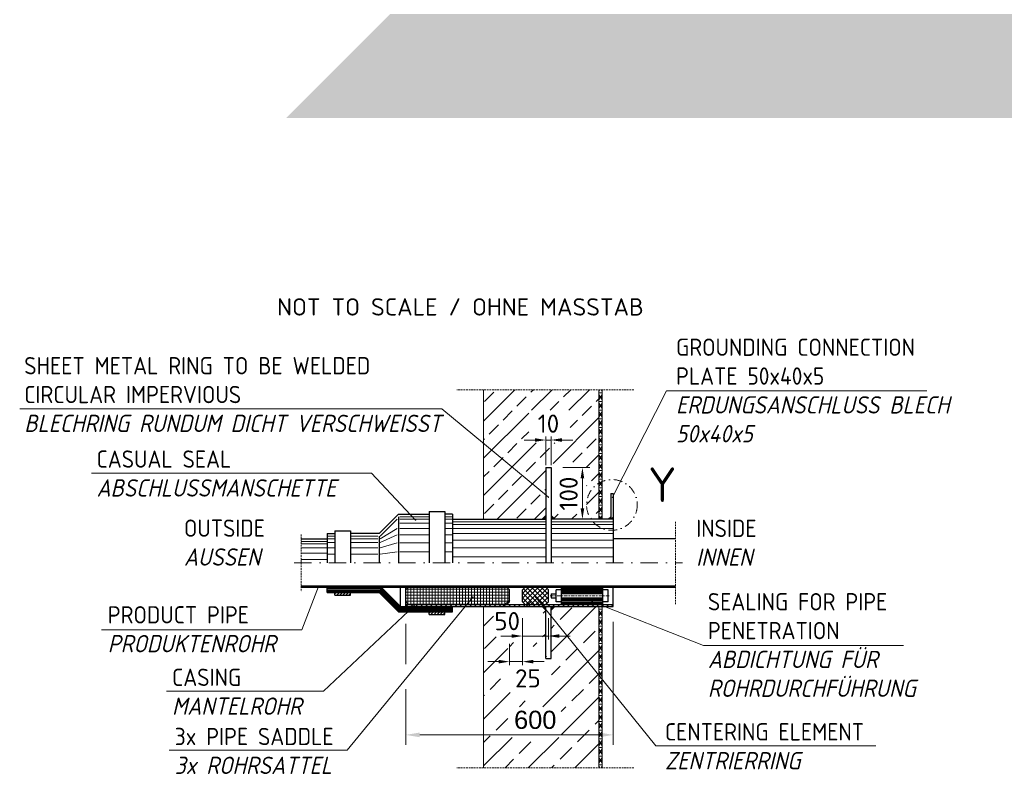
# Model space of a CAD drawing. Header units: millimetres. Extents: x -89243 to 29100, y -5468 to 8855.
# Tile 19 of 23: x 22491 to 25337, y -3397 to -1216. Entities that reach past the tile are written whole.
import ezdxf

# ---------------------------------------------------------------- set-up
doc = ezdxf.new("R2010")
doc.units = ezdxf.units.MM
doc.header["$MEASUREMENT"] = 0
for name, pattern in [('STRICHPUNKT2', [0.5, 0.25, -0.125, 0, -0.125]), ('STRICHPUNKTX2', [2, 1, -0.5, 0, -0.5]), ('VERDECKTX2', [0.75, 0.5, -0.25])]:
    doc.linetypes.add(name, pattern=pattern)
doc.layers.add('8', color=7, linetype='Continuous')
for name, color, linetype, lineweight in [('P-MGDMD', 7, 'Continuous', 18), ('P-SSLEIX', 7, 'STRICHPUNKT2', 18), ('PDSMD', 7, 'Continuous', 18)]:
    doc.layers.add(name, color=color, linetype=linetype, lineweight=lineweight)
doc.styles.add('ROMANS', font='romans.shx', dxfattribs={"width": 0.9})
doc.styles.get("Standard").update_dxf_attribs({"font": 'isocpeur.ttf'})
pattern_1 = [(0, (24169.7198785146, -2831.946253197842), (0, 12.5), []), (59.99999999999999, (24169.7198785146, -2831.946253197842), (-10.82531754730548, 6.250000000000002), []), (120, (24169.7198785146, -2831.946253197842), (-10.82531754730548, -6.249999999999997), [])]

msp = doc.modelspace()

# ---------------------------------------------------------------- hatches: boundary and pattern name
at = {"lineweight": 9}
h = msp.add_hatch(dxfattribs=at)
h.set_pattern_fill('GRAVEL', color=256, scale=50)
h.set_pattern_definition([(228.012787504, (24912.97334430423, -1299.812103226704), (-400.0000000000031, -450.0000000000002), [6.726799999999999, -665.9544023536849]), (184.969740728, (24908.47334430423, -1304.812103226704), (599.9999999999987, 50.00000000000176), [11.5434, -1142.7962380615]), (132.510447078, (24896.97334430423, -1305.812103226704), (500.0000000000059, -549.9999999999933), [8.1394, -805.8016298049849]), (267.273689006, (24877.47334430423, -1318.312103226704), (50.00000000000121, 1000.000000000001), [10.51189999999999, -1040.677902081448]), (292.833654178, (24876.97334430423, -1328.812103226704), (-249.9999999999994, 600.0000000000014), [10.30774999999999, -1020.468656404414]), (357.273689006, (24880.97334430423, -1338.312103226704), (-1000.000000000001, 50.00000000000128), [10.51189999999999, -1040.677902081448]), (37.6942404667, (24891.47334430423, -1338.812103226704), (-649.9999999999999, -499.9999999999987), [13.90145, -1376.2424274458]), (72.2553283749, (24902.47334430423, -1330.312103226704), (350.0000000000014, 1100), [13.12439999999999, -1299.316074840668]), (121.429565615, (24906.47334430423, -1317.812103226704), (-400.000000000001, 649.9999999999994), [10.5475, -1044.20365548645]), (175.236358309, (24900.97334430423, -1308.812103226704), (549.9999999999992, -50.0000000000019), [12.0416, -590.038128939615]), (222.397437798, (24888.97334430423, -1307.812103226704), (-599.9999999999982, -549.9999999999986), [15.5724, -1541.668750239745]), (138.814074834, (24926.97334430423, -1318.812103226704), (-350.0000000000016, 300), [5.315049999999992, -526.192240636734]), (171.46923439, (24922.97334430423, -1315.312103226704), (649.9999999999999, -99.99999999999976), [10.11185, -1001.07557080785]), (225, (24912.97334430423, -1313.812103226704), (-5.551115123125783e-15, -49.99999999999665), [7.07105, -63.639628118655]), (203.198590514, (24909.47334430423, -1307.812103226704), (249.9999999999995, 99.99999999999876), [3.8079, -376.980755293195]), (291.801409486, (24905.97334430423, -1309.312103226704), (-49.9999999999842, 150.0000000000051), [5.385149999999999, -263.873090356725]), (30.96375653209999, (24907.97334430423, -1314.312103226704), (150.0000000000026, 99.99999999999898), [8.746449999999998, -282.8011447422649]), (161.565051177, (24915.47334430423, -1309.812103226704), (100.0000000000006, -49.99999999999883), [6.324549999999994, -151.7893330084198]), (16.389540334, (24876.97334430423, -1309.312103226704), (499.9999999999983, 150.0000000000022), [8.86, -877.14225733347]), (70.3461759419, (24885.47334430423, -1306.812103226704), (-200.000000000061, -550.0000000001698), [7.43305, -735.8703873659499]), (293.198590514, (24915.47334430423, -1299.812103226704), (-99.99999999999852, 249.9999999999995), [7.61575, -373.172905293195]), (343.610459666, (24918.47334430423, -1306.812103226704), (-499.9999999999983, 150.0000000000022), [8.859999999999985, -877.142257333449]), (339.44395478, (24876.97334430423, -1340.312103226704), (-250.0000000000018, 100.0000000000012), [8.543999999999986, -418.6561872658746]), (294.775140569, (24884.97334430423, -1343.312103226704), (-250.0000000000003, 550.0000000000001), [7.1589, -708.7321531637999]), (66.8014094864, (24915.97334430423, -1349.812103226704), (99.99999999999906, 249.9999999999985), [7.61575, -373.172905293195]), (17.3540246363, (24918.97334430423, -1342.812103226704), (-649.9999999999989, -199.9999999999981), [8.38155, -829.771180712]), (69.44395478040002, (24891.47334430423, -1349.812103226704), (-100.0000000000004, -249.9999999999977), [4.271999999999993, -422.9281872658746]), (101.309932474, (24912.97334430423, -1349.812103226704), (-49.99999999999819, 200.0000000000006), [2.5495, -252.40147567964]), (165.963756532, (24912.47334430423, -1347.312103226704), (149.9999999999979, -50.00000000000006), [10.30775, -195.847531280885]), (186.009005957, (24902.47334430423, -1344.812103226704), (500.0000000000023, 49.99999999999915), [9.5525, -945.6961587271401]), (303.690067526, (24907.97334430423, -1318.812103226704), (-49.99999999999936, 99.99999999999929), [7.211099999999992, -173.0664637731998]), (353.157226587, (24911.97334430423, -1324.812103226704), (850.0000000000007, -100.0000000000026), [12.5897, -1246.378131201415]), (60.9453959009, (24924.47334430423, -1326.312103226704), (-199.9999999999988, -349.9999999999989), [5.147799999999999, -509.63370704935]), (90, (24926.97334430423, -1321.812103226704), (-49.99999999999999, 50), [3, -47]), (120.256437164, (24901.47334430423, -1343.312103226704), (200.0000000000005, -350.0000000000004), [6.946199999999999, -687.67599947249]), (48.01278750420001, (24897.97334430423, -1337.312103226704), (400, 449.9999999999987), [13.4536, -659.2276023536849]), (0, (24906.97334430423, -1327.312103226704), (50, 50), [13, -37]), (325.3048464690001, (24919.97334430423, -1327.312103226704), (500.0000000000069, -349.9999999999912), [7.905699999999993, -782.663715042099]), (254.054604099, (24926.47334430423, -1331.812103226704), (-50.00000000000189, -200.0000000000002), [7.280100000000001, -356.725394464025]), (207.645975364, (24924.47334430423, -1338.812103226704), (-949.9999999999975, -500.0000000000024), [11.85325, -1173.47370911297]), (175.42607874, (24913.97334430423, -1344.312103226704), (-649.9999999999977, 50.00000000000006), [12.53995, -1241.453670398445])])
h.paths.add_polyline_path([(26192.77334430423, -1199.812103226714), (23561.17334430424, -1199.812103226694), (23261.17334430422, -1499.812103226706), (26492.77334430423, -1499.812103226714)])
at = {"lineweight": 5}
h = msp.add_hatch(dxfattribs=at)
h.set_pattern_fill('NET3', color=256, scale=100)
h.set_pattern_definition(pattern_1)
h.paths.add_polyline_path([(24165.06429675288, -2660.144879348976), (24174.37546027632, -2660.144879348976), (24174.37546027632, -2285.655505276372), (24165.06429675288, -2285.655505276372)])
h = msp.add_hatch(dxfattribs=at)
h.set_pattern_fill('NET3', color=256, scale=100)
h.set_pattern_definition(pattern_1)
h.paths.add_polyline_path([(24165.06429675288, -3378.237001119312), (24174.37546027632, -3378.237001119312), (24174.37546027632, -2912.593973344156), (24165.06429675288, -2912.593973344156)])
at = {"layer": 'P-MGDMD'}
h = msp.add_hatch(dxfattribs=at)
h.set_pattern_fill('ANSI33', color=256, scale=12, style=0)
h.set_pattern_definition([(44.99999999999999, (22891.17639906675, -4178.799598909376), (-53.88153672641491, 53.88153672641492), []), (44.99999999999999, (22945.05795906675, -4178.799598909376), (-53.88153672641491, 53.88153672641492), [38.09999999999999, -19.05])])
edge = h.paths.add_edge_path(flags=17)
edge.add_arc((24006.82606097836, -2653.918014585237), 0.7080194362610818, 3.5983092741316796, 127.7673167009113, ccw=False)
edge.add_line((24007.53268461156, -2653.873578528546), (24011.86775442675, -2649.538917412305))
edge.add_line((24011.86775442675, -2649.538917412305), (24011.86775442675, -2627.346305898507))
edge.add_line((24011.86775442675, -2627.346305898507), (23944.30703065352, -2540.144879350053))
edge.add_line((23944.30703065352, -2540.144879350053), (23878.37144238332, -2540.144879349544))
edge.add_line((23878.37144238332, -2540.144879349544), (24006.39243006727, -2653.358322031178))
edge = h.paths.add_edge_path(flags=17)
edge.add_line((23878.37144238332, -2540.144879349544), (23831.86640042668, -2540.144879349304))
edge.add_line((23831.86640042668, -2540.144879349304), (23831.86640042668, -2660.144879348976))
edge.add_line((23831.86640042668, -2660.144879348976), (24001.26079249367, -2660.144879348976))
edge.add_line((24001.26079249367, -2660.144879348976), (24006.78155830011, -2654.624634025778))
edge.add_arc((24006.82606097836, -2653.918014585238), 0.708019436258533, 127.7673167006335, 266.39628877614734, ccw=False)
edge.add_line((24006.39243006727, -2653.358322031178), (23878.37144238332, -2540.144879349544))
h.paths.add_polyline_path([(23995.15331422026, -2296.411291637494), (24043.57879498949, -2336.449782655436)], flags=16)
h.paths.add_polyline_path([(24177.71692761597, -2550.502451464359), (24157.83655157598, -2550.502451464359)], flags=17)
h.paths.add_polyline_path([(24082.56572537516, -2439.022318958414), (23962.73812494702, -2439.022318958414), (23962.73812494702, -2345.000943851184), (24082.56572537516, -2345.000943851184)], flags=16)
h.paths.add_polyline_path([(24129.63787818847, -2645.645908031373), (24026.86770059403, -2645.645908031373), (24026.86770059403, -2649.538917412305), (24037.47466252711, -2660.144879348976), (24193.00185460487, -2660.144879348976), (24165.06429675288, -2653.781279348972), (24165.06429675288, -2585.144879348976), (24165.06429675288, -2285.655505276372), (23831.86640042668, -2285.655505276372), (23831.86640042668, -2395.016425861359), (24011.86775442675, -2627.346305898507), (24011.86775442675, -2510.144879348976), (24021.38768162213, -2510.144879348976), (24021.38768162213, -2498.449627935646), (24129.63787818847, -2498.449627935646)])
h.paths.add_polyline_path([(23831.86640042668, -2395.016425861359), (23831.86640042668, -2540.144879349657), (23944.30703065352, -2540.144879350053)], flags=17)
at = {"layer": 'P-MGDMD', "ltscale": 50}
for points in [[(24011.86605460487, -2660.144879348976), (24011.86605460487, -2649.008579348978), (24000.72870460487, -2660.144879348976)], [(24038.00340460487, -2660.144879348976), (24026.86605460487, -2649.008579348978), (24026.86605460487, -2660.144879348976)], [(24199.36605460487, -2653.781279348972), (24193.00185460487, -2660.144879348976), (24199.36605460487, -2660.144879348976)], [(24200.50185460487, -2660.144879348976), (24206.86605460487, -2660.144879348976), (24206.86605460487, -2653.781279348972)], [(24011.86605460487, -2923.730273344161), (24011.86605460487, -2912.593973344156), (24000.72870460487, -2912.593973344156)], [(24038.00340460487, -2912.593973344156), (24026.86605460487, -2912.593973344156), (24026.86605460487, -2923.730273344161)]]:
    msp.add_hatch(color=256, dxfattribs=at).paths.add_polyline_path(points)
at = {"layer": 'P-MGDMD', "lineweight": 13}
h = msp.add_hatch(dxfattribs=at)
h.set_pattern_fill('ANSI31', color=256, scale=89.99967700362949, style=0)
h.set_pattern_definition([(44.99999999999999, (28890.11320440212, -14270.97406575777), (-7.954922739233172, 7.954922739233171), [])])
h.paths.add_polyline_path([(23330.28043198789, -2856.419174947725), (23333.16040799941, -2852.069190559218), (23304.48029314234, -2852.069190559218), (23304.48029314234, -2856.419174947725)])
h.paths.add_polyline_path([(24386.86540861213, -2856.419174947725), (24386.86540861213, -2852.069190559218), (23333.16040799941, -2852.069190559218), (23330.28043198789, -2856.419174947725)])
h = msp.add_hatch(dxfattribs=at)
h.set_pattern_fill('ANSI31', color=256, scale=49.99982055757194, style=0)
h.set_pattern_definition([(44.99999999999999, (28617.7261819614, -14214.79926736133), (-4.419401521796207, 4.419401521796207), [])])
h.paths.add_polyline_path([(23446.97978173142, -2871.419121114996), (23401.97994322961, -2871.419121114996), (23401.97994322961, -2878.919094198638), (23446.97978173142, -2878.919094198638)])
at = {"layer": 'P-MGDMD', "lineweight": 5}
h = msp.add_hatch(dxfattribs=at)
h.set_pattern_fill('ANSI37', color=256, scale=69.99974878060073, angle=45, style=0)
h.set_pattern_definition([(90, (26080.6083900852, -12136.61336601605), (-8.74996859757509, 1.776350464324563e-15), []), (180, (26080.6083900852, -12136.61336601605), (-1.776350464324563e-15, -8.749968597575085), [])])
h.paths.add_polyline_path([(23636.45441312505, -2856.419174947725, -0.04129736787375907), (23695.58183395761, -2906.59399487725), (23899.36615817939, -2906.59399487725), (23906.86613126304, -2899.094021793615), (23906.86613126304, -2863.91914803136), (23899.36615817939, -2856.419174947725)])
h.paths.add_polyline_path([(23636.45441312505, -2856.419174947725), (23614.36718100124, -2856.419174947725), (23606.8672079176, -2863.91914803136), (23606.8672079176, -2899.094021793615), (23614.36718100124, -2906.59399487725), (23695.58183395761, -2906.59399487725, 0.04129736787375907)])
h = msp.add_hatch(dxfattribs=at)
h.set_pattern_fill('ANSI37', color=256, scale=79.9997128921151, style=0)
h.set_pattern_definition([(44.99999999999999, (26080.6083900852, -12136.61336601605), (-7.071042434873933, 7.07104243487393), []), (135, (26080.6083900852, -12136.61336601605), (-7.071042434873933, -7.071042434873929), [])])
h.paths.add_polyline_path([(24019.36572751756, -2863.91914803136), (24011.86575443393, -2856.419174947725), (23951.86596976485, -2856.419174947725), (23944.3659966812, -2863.91914803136), (23944.3659966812, -2899.094021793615), (23951.86596976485, -2906.59399487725), (24011.86575443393, -2906.59399487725), (24019.36572751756, -2899.094021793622)])
at = {"layer": 'P-MGDMD'}
h = msp.add_hatch(dxfattribs=at)
h.set_pattern_fill('ANSI33', color=256, scale=15, style=0)
h.set_pattern_definition([(44.99999999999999, (22891.17639906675, -4178.799598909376), (-67.35192090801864, 67.35192090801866), []), (44.99999999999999, (22958.52834906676, -4178.799598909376), (-67.35192090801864, 67.35192090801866), [47.625, -23.8125])])
h.paths.add_polyline_path([(23954.30753620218, -2912.593973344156), (23858.00340460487, -2912.593973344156), (23831.86605460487, -2912.593973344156), (23831.86605460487, -3017.30503633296)], flags=17)
edge = h.paths.add_edge_path()
edge.add_line((24011.86775442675, -2963.120329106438), (24011.86775442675, -2923.199935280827))
edge.add_line((24011.86775442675, -2923.199935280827), (24001.26079249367, -2912.593973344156))
edge.add_line((24001.26079249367, -2912.593973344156), (23954.30753620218, -2912.593973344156))
edge.add_line((23954.30753620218, -2912.593973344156), (23831.86605460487, -3017.30503633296))
edge.add_line((23831.86605460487, -3017.30503633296), (23831.86605460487, -3152.593973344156))
edge.add_line((23831.86605460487, -3152.593973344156), (23831.86605460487, -3378.237001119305))
edge.add_line((23831.86605460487, -3378.237001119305), (24039.44370369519, -3378.237001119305))
edge.add_line((24039.44370369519, -3378.237001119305), (24110.56457898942, -2912.593973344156))
edge.add_line((24110.56457898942, -2912.593973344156), (24037.47466252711, -2912.593973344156))
edge.add_line((24037.47466252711, -2912.593973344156), (24026.86770059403, -2923.199935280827))
edge.add_line((24026.86770059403, -2923.199935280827), (24026.86770059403, -3062.593973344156))
edge.add_line((24026.86770059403, -3062.593973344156), (24011.86775442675, -3062.593973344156))
edge.add_line((24011.86775442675, -3062.593973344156), (24011.86775442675, -2987.747528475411))
edge.add_arc((23939.33471537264, -2918.581588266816), 100.2245929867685, 214.5586401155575, 316.36122543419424, ccw=False)
edge.add_arc((23934.07089319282, -2965.995773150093), 77.84998263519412, 2.1167415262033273, 186.9633929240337, ccw=False)
edge = h.paths.add_edge_path(flags=16)
edge.add_arc((23953.07021548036, -3099.692855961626), 75.35486441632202, 0, 360)
h.paths.add_polyline_path([(24165.06429675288, -2912.593973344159), (24110.56457898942, -2912.593973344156), (24039.4437036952, -3378.237001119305), (24165.06429675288, -3378.237001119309)])
h.paths.add_polyline_path([(23902.78909951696, -3201.905663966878), (24056.07277422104, -3201.905663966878), (24056.07277422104, -3290.39211291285), (23902.78909951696, -3290.39211291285)], flags=16)
h.paths.add_polyline_path([(23900.15031877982, -3027.640515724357), (23951.08180916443, -3027.640515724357), (23951.08180916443, -3033.418733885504), (23900.15031877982, -3033.418733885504)], flags=16)
at = {"layer": 'P-MGDMD', "lineweight": 13}
h = msp.add_hatch(dxfattribs=at)
h.set_pattern_fill('ANSI31', color=256, scale=79.9997128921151, angle=90, style=0)
h.set_pattern_definition([(135, (28890.11320440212, -14270.97406575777), (-7.071042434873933, -7.071042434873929), [])])
h.paths.add_polyline_path([(24108.71109528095, -2912.593973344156), (24110.9909224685, -2906.59399487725), (23805.85971311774, -2906.593994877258), (23801.03011576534, -2912.593973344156)])
h.paths.add_polyline_path([(23801.03011576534, -2912.593973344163), (23805.85971311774, -2906.59399487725), (23606.8672079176, -2906.59399487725), (23606.8672079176, -2912.593973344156)])
h.paths.add_polyline_path([(24206.86605460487, -2912.593973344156), (24206.86605460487, -2906.593994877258), (24110.9909224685, -2906.59399487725), (24108.71109528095, -2912.593973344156)])
h = msp.add_hatch(dxfattribs=at)
h.set_pattern_fill('ANSI31', color=256, scale=49.99982055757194, style=0)
h.set_pattern_definition([(44.99999999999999, (28890.11320440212, -14270.97406575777), (-4.419401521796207, 4.419401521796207), [])])
h.paths.add_polyline_path([(23674.36696567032, -2927.593919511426), (23674.36696567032, -2935.093892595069), (23719.36680417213, -2935.093892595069), (23719.36680417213, -2927.593919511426)])

# ---------------------------------------------------------------- linework, layer by layer
at = {"lineweight": 0}
for p, q in [((23831.86640042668, -2285.655505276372), (23831.86640042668, -2660.144879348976)), ((24165.06429675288, -2285.655505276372), (24165.06429675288, -2660.144879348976)), ((24174.37546027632, -2285.655505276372), (24174.37546027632, -2660.144879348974)), ((23831.86605460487, -3378.237001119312), (23831.86605460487, -2912.593973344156)), ((24165.06429675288, -3378.237001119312), (24165.06429675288, -2912.593973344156)), ((24174.37546027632, -2912.593973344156), (24174.37546027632, -3378.237001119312))]:
    msp.add_line(p, q, dxfattribs=at)
at = {"layer": 'P-MGDMD', "linetype": 'VERDECKTX2', "ltscale": 10}
for p, q in [((24266.26814180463, -2285.655505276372), (23754.44871212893, -2285.655505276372)), ((24386.86540861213, -2667.635513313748), (24386.86540861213, -2905.103339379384)), ((23304.48029314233, -2703.619730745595), (23304.48029314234, -2869.119121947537)), ((24266.26814180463, -3378.237001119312), (23754.44871212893, -3378.237001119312))]:
    msp.add_line(p, q, dxfattribs=at)
at = {"layer": 'P-MGDMD', "ltscale": 10}
for p, q in [((24361.0569634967, -2288.23687855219), (25113.95112546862, -2288.23687855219)), ((23710.90326831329, -2340.955409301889), (24019.31932768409, -2596.513502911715)), ((23980.36605460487, -2430.841639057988), (23948.86605460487, -2430.841639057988)), ((24011.86605460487, -2503.582379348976), (24011.86605460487, -2420.341639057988)), ((24011.86605460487, -2430.841639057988), (24026.86605460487, -2430.841639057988)), ((24026.86605460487, -2503.582379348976), (24026.86605460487, -2420.341639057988)), ((24058.36605460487, -2430.841639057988), (24089.86605460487, -2430.841639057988)), ((23635.08838144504, -2662.140353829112), (23507.34397448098, -2526.649869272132)), ((24060.96514392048, -2510.144879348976), (24138.66228734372, -2510.144879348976)), ((24117.63759074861, -2541.644879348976), (24117.63759074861, -2628.644879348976)), ((24060.96514392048, -2660.144879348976), (24111.39607938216, -2660.144879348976)), ((23306.20140246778, -2979.131406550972), (23354.32659930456, -2853.876273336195)), ((23800.77785725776, -2885.074620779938), (23437.79484811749, -3327.434789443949)), ((23982.54447628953, -2885.074620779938), (24329.99461715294, -3314.560427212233)), ((23368.81992747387, -3156.98113160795), (23630.96029894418, -2909.766464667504)), ((23944.3659966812, -2946.043401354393), (23944.3659966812, -3007.961860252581)), ((24019.36572751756, -2946.043401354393), (24019.36572751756, -3007.961860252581)), ((24206.86605460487, -2956.401468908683), (24206.86605460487, -3312.081884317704)), ((23606.8672079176, -2962.052499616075), (23606.8672079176, -3079.304981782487)), ((23912.8659966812, -2997.461860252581), (23881.3659966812, -2997.461860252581)), ((23944.3659966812, -2997.461860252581), (24019.36572751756, -2997.461860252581)), ((23944.3659966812, -3004.538570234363), (23944.3659966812, -3081.993881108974)), ((24050.86572751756, -2997.461860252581), (24082.36572751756, -2997.461860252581)), ((23906.86613126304, -3019.985274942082), (23906.86613126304, -3081.993881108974)), ((23875.36613126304, -3071.493881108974), (23843.86613126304, -3071.493881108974)), ((23906.86613126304, -3071.493881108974), (23944.3659966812, -3071.493881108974)), ((23975.8659966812, -3071.493881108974), (24007.3659966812, -3071.493881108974)), ((23606.8672079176, -3150.757251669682), (23606.8672079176, -3312.081884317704)), ((23647.3672079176, -3283.275803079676), (24166.36605460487, -3283.275803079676))]:
    msp.add_line(p, q, dxfattribs=at)
at = {"layer": 'P-MGDMD'}
for p, q in [((23710.90326831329, -2340.955409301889), (22490.57540394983, -2340.955409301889)), ((23507.34397448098, -2526.649869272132), (22698.37671926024, -2526.649869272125)), ((24145.34166652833, -2897.868560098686), (24467.43910275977, -3024.76860029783)), ((23306.20140246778, -2979.131406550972), (22727.0832951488, -2979.131406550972)), ((25046.43466246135, -3024.768600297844), (24467.43910275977, -3024.76860029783)), ((23368.81992747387, -3156.98113160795), (22914.88461152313, -3156.98113160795)), ((23437.79484811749, -3327.434789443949), (22922.43261139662, -3327.434789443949)), ((24966.06355521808, -3314.56042721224), (24329.99461715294, -3314.560427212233))]:
    msp.add_line(p, q, dxfattribs=at)
at = {"layer": 'P-MGDMD', "lineweight": 25, "ltscale": 10}
for p, q in [((24011.86775442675, -2510.144879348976), (24011.86775442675, -2786.369426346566)), ((24011.86775442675, -2510.144879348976), (24026.86770059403, -2510.144879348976)), ((24026.86770059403, -2510.144879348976), (24026.86770059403, -2786.369426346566)), ((24199.36605460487, -2585.144879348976), (24199.36605460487, -2660.144879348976)), ((24199.36605460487, -2585.144879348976), (24206.86605460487, -2585.144879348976)), ((24206.86605460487, -2585.144879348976), (24206.86605460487, -2660.144879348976)), ((23585.65428404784, -2645.144933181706), (23529.47948565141, -2701.319731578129)), ((23585.65428404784, -2645.144933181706), (23674.36696567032, -2645.144933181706)), ((23674.36696567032, -2637.644960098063), (23719.36680417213, -2637.644960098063)), ((23674.36696567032, -2637.644960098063), (23674.36696567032, -2786.369426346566)), ((23719.36680417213, -2637.644960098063), (23719.36680417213, -2786.369426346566)), ((23741.86672342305, -2645.144933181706), (23719.36680417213, -2645.144933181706)), ((23741.86672342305, -2645.144933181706), (23741.86672342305, -2786.369426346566)), ((23585.65428404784, -2652.644906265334), (23585.65428404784, -2786.369426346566)), ((23741.86672342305, -2660.144879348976), (24011.86775442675, -2660.144879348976)), ((24011.86775442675, -2649.538917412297), (24001.26079249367, -2660.144879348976)), ((24026.86770059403, -2649.538917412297), (24037.47466252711, -2660.144879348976)), ((24026.86770059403, -2649.538917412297), (24037.47466252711, -2660.144879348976)), ((24206.86605460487, -2660.144879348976), (24026.86770059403, -2660.144879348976)), ((24199.36605460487, -2653.781279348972), (24193.00185460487, -2660.144879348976)), ((24206.86605460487, -2653.781279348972), (24200.50185460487, -2660.144879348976)), ((24206.86605460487, -2660.144879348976), (24206.86605460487, -2786.369426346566)), ((23379.48002397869, -2701.319731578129), (23379.48002397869, -2786.369426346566)), ((23379.48002397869, -2701.319731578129), (23401.97994322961, -2701.319731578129)), ((23401.97994322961, -2693.819758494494), (23446.97978173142, -2693.819758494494)), ((23401.97994322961, -2693.819758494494), (23401.97994322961, -2786.369426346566)), ((23446.97978173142, -2693.819758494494), (23446.97978173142, -2786.369426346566)), ((23529.47948565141, -2701.319731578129), (23446.97978173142, -2701.319731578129)), ((23304.48029314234, -2716.3196777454), (23379.48002397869, -2716.3196777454)), ((23529.47948565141, -2708.819704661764), (23529.47948565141, -2786.369426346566)), ((24386.86540861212, -2716.3196777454), (24206.86605460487, -2716.3196777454)), ((23304.48029314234, -2852.069190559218), (24386.86540861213, -2852.069190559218)), ((23304.48029314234, -2856.419174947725), (24386.86540861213, -2856.419174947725)), ((23379.48002397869, -2871.419121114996), (23379.48002397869, -2856.419174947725)), ((23379.48002397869, -2871.419121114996), (23529.47948565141, -2871.419121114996)), ((23401.97994322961, -2878.919094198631), (23401.97994322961, -2871.419121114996)), ((23446.97978173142, -2878.919094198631), (23446.97978173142, -2871.419121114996)), ((23585.65428404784, -2927.593919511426), (23529.47948565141, -2871.419121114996)), ((23591.86726175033, -2912.593973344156), (23535.69246335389, -2856.419174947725)), ((23591.86726175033, -2912.593973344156), (23591.86726175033, -2856.419174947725)), ((23606.8672079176, -2863.91914803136), (23614.36718100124, -2856.419174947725)), ((23606.8672079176, -2912.593973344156), (23606.8672079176, -2856.419174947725)), ((23606.8672079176, -2899.094021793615), (23606.8672079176, -2863.91914803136)), ((23906.86613126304, -2863.91914803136), (23899.36615817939, -2856.419174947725)), ((23906.86613126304, -2899.094021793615), (23906.86613126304, -2863.91914803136)), ((23944.3659966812, -2863.91914803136), (23951.86596976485, -2856.419174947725)), ((23944.3659966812, -2899.094021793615), (23944.3659966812, -2863.91914803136)), ((24019.36572751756, -2863.91914803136), (24011.86575443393, -2856.419174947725)), ((24019.36572751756, -2899.094021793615), (24019.36572751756, -2863.91914803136)), ((24056.86659293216, -2863.91914803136), (24041.86664676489, -2863.91914803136)), ((24041.86664676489, -2899.094021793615), (24041.86664676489, -2863.91914803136)), ((24056.86659293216, -2906.59399487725), (24056.86659293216, -2856.419174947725)), ((24176.86616227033, -2906.59399487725), (24176.86616227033, -2856.419174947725)), ((24191.8661084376, -2863.91914803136), (24176.86616227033, -2863.91914803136)), ((24191.8661084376, -2899.094021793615), (24191.8661084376, -2863.91914803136)), ((24206.86605460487, -2912.593973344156), (24206.86605460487, -2856.419174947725)), ((23401.97994322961, -2878.919094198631), (23446.97978173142, -2878.919094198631)), ((23614.36718100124, -2906.59399487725), (23606.8672079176, -2899.094021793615)), ((23899.36615817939, -2906.59399487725), (23906.86613126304, -2899.094021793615)), ((23951.86596976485, -2906.59399487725), (23944.3659966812, -2899.094021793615)), ((24011.86575443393, -2906.59399487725), (24019.36572751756, -2899.094021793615)), ((24026.86670059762, -2875.882105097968), (24026.86670059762, -2887.131064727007)), ((24026.86670059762, -2875.882105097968), (24041.86664676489, -2875.882105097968)), ((24026.86670059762, -2887.131064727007), (24041.86664676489, -2887.131064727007)), ((24056.86659293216, -2899.094021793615), (24041.86664676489, -2899.094021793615)), ((24191.8661084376, -2899.094021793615), (24176.86616227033, -2899.094021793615)), ((23585.65428404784, -2927.593919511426), (23741.86672342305, -2927.593919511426)), ((23591.86726175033, -2912.593973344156), (24206.86605460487, -2912.593973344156)), ((23606.8672079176, -2906.59399487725), (24206.86605460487, -2906.59399487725)), ((23674.36696567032, -2935.093892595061), (23674.36696567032, -2927.593919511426)), ((23719.36680417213, -2935.093892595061), (23719.36680417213, -2927.593919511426)), ((23741.86672342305, -2927.593919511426), (23741.86672342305, -2912.593973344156)), ((24011.86775442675, -2923.199935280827), (24001.26079249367, -2912.593973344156)), ((24011.86775442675, -3062.593973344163), (24011.86775442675, -2912.593973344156)), ((24026.86770059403, -3062.593973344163), (24026.86770059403, -2912.593973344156)), ((24026.86770059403, -2923.199935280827), (24037.47466252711, -2912.593973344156)), ((24026.86770059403, -2923.199935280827), (24037.47466252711, -2912.593973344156)), ((23674.36696567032, -2935.093892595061), (23719.36680417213, -2935.093892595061)), ((24011.86775442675, -3062.593973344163), (24026.86770059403, -3062.593973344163))]:
    msp.add_line(p, q, dxfattribs=at)
at = {"layer": 'P-MGDMD', "lineweight": 13, "ltscale": 10}
for p, q in [((23533.22947219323, -2708.819704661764), (23581.90429750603, -2660.144879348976)), ((23589.40427058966, -2652.644906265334), (23674.36696567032, -2652.644906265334)), ((23589.40427058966, -2660.144879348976), (23674.36696567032, -2660.144879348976)), ((23589.40427058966, -2671.394838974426), (23674.36696567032, -2671.394838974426)), ((23741.86672342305, -2652.644906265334), (23719.36680417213, -2652.644906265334)), ((23741.86672342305, -2660.144879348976), (23719.36680417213, -2660.144879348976)), ((23741.86672342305, -2671.394838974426), (23719.36680417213, -2671.394838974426)), ((23741.86672342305, -2667.644852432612), (24011.86775442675, -2667.644852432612)), ((23741.86672342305, -2675.144825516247), (24011.86775442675, -2675.144825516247)), ((24206.86605460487, -2667.644852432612), (24026.86770059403, -2667.644852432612)), ((24206.86605460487, -2675.144825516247), (24026.86770059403, -2675.144825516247)), ((23533.22947219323, -2716.3196777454), (23581.90429750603, -2686.394785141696)), ((23589.40427058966, -2686.394785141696), (23674.36696567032, -2686.394785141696)), ((23741.86672342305, -2686.394785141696), (23719.36680417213, -2686.394785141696)), ((23741.86672342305, -2686.394785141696), (24011.86775442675, -2686.394785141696)), ((23741.86672342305, -2701.394731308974), (24011.86775442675, -2701.394731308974)), ((24206.86605460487, -2686.394785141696), (24026.86770059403, -2686.394785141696)), ((24206.86605460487, -2701.394731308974), (24026.86770059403, -2701.394731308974)), ((23304.48029314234, -2723.819650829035), (23379.48002397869, -2723.819650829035)), ((23304.48029314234, -2731.31962391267), (23379.48002397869, -2731.31962391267)), ((23379.48002397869, -2708.819704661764), (23401.97994322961, -2708.819704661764)), ((23379.48002397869, -2716.3196777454), (23401.97994322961, -2716.3196777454)), ((23379.48002397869, -2727.569637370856), (23401.97994322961, -2727.569637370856)), ((23525.72949910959, -2708.819704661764), (23446.97978173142, -2708.819704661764)), ((23525.72949910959, -2716.3196777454), (23446.97978173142, -2716.3196777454)), ((23525.72949910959, -2727.569637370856), (23446.97978173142, -2727.569637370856)), ((23533.22947219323, -2727.569637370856), (23581.90429750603, -2705.144717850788)), ((23533.22947219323, -2742.569583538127), (23581.90429750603, -2727.644637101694)), ((23589.40427058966, -2705.144717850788), (23674.36696567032, -2705.144717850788)), ((23589.40427058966, -2727.644637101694), (23674.36696567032, -2727.644637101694)), ((23741.86672342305, -2705.144717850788), (23719.36680417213, -2705.144717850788)), ((23741.86672342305, -2727.644637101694), (23719.36680417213, -2727.644637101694)), ((23741.86672342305, -2720.144664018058), (24011.86775442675, -2720.144664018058)), ((24206.86605460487, -2720.144664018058), (24026.86770059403, -2720.144664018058)), ((23304.48029314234, -2742.569583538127), (23379.48002397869, -2742.569583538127)), ((23304.48029314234, -2757.569529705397), (23379.48002397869, -2757.569529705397)), ((23379.48002397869, -2742.569583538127), (23401.97994322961, -2742.569583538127)), ((23379.48002397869, -2761.319516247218), (23401.97994322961, -2761.319516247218)), ((23525.72949910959, -2742.569583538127), (23446.97978173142, -2742.569583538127)), ((23525.72949910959, -2761.319516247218), (23446.97978173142, -2761.319516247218)), ((23533.22947219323, -2761.319516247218), (23581.90429750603, -2753.894542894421)), ((23589.40427058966, -2753.894542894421), (23674.36696567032, -2753.894542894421)), ((23741.86672342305, -2753.894542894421), (23719.36680417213, -2753.894542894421)), ((23741.86672342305, -2742.644583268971), (24011.86775442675, -2742.644583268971)), ((24206.86605460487, -2742.644583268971), (24026.86770059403, -2742.644583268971)), ((23304.48029314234, -2776.319462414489), (23379.48002397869, -2776.319462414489)), ((23741.86672342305, -2768.894489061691), (24011.86775442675, -2768.894489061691)), ((24206.86605460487, -2768.894489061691), (24026.86770059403, -2768.894489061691))]:
    msp.add_line(p, q, dxfattribs=at)
at = {"layer": 'P-MGDMD', "linetype": 'STRICHPUNKTX2', "ltscale": 50}
msp.add_line((23284.48029314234, -2786.369426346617), (24406.86540861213, -2786.369426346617), dxfattribs=at)
at = {"layer": 'P-MGDMD', "lineweight": 5, "ltscale": 10}
for p, q in [((23379.48002397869, -2859.419164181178), (23534.44946781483, -2859.419164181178)), ((23379.48002397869, -2862.41915341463), (23533.20747227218, -2862.41915341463)), ((23379.48002397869, -2865.41914264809), (23531.96347673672, -2865.41914264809)), ((23379.48002397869, -2868.419131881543), (23530.72148119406, -2868.419131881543)), ((23586.89627959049, -2924.593930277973), (23530.72148119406, -2868.419131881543)), ((23588.13827513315, -2921.593941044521), (23531.96347673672, -2865.41914264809)), ((23589.38227066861, -2918.593951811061), (23533.20747227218, -2862.41915341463)), ((23590.62426621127, -2915.593962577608), (23534.44946781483, -2859.419164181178)), ((24056.86359294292, -2857.882169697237), (24176.86416227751, -2857.879169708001)), ((24056.86359294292, -2860.882158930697), (24176.86416227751, -2860.879158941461)), ((24056.86359294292, -2863.882148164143), (24176.86416227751, -2863.879148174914)), ((24056.86359294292, -2866.882137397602), (24176.86416227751, -2866.879137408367)), ((24056.86359294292, -2869.882126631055), (24176.86416227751, -2869.879126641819)), ((24056.86359294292, -2872.882115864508), (24176.86416227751, -2872.879115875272)), ((24056.86559293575, -2890.130053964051), (24176.86616227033, -2890.127053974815)), ((24056.86559293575, -2893.130043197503), (24176.86616227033, -2893.127043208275)), ((24056.86559293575, -2896.130032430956), (24176.86616227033, -2896.127032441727)), ((24056.86559293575, -2899.130021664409), (24176.86616227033, -2899.12702167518)), ((24056.86559293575, -2902.130010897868), (24176.86616227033, -2902.127010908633)), ((24176.86516227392, -2875.879105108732), (24056.86659293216, -2875.881105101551)), ((24176.86616227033, -2887.128064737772), (24056.86659293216, -2887.130064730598)), ((23586.89627959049, -2924.593930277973), (23741.86672342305, -2924.593930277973)), ((23588.13827513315, -2921.593941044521), (23741.86672342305, -2921.593941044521)), ((23589.38227066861, -2918.593951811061), (23741.86672342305, -2918.593951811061)), ((23590.62426621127, -2915.593962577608), (23741.86672342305, -2915.593962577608)), ((24056.86559293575, -2905.130000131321), (24176.86616227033, -2905.127000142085))]:
    msp.add_line(p, q, dxfattribs=at)
at = {"layer": 'P-MGDMD', "linetype": 'STRICHPUNKTX2', "ltscale": 10}
msp.add_line((24024.16049585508, -2881.506848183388), (24195.35602890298, -2881.504084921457), dxfattribs=at)
at = {"layer": 'P-MGDMD'}
for centre in [(24019.31932768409, -2596.513502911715), (23635.08838144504, -2662.140353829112), (23497.44806295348, -2853.876273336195), (23800.77785725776, -2885.074620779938), (23982.54447628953, -2885.074620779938), (24145.34166652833, -2897.868560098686), (23630.96029894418, -2909.766464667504)]:
    msp.add_circle(centre, 0.7080194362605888, dxfattribs=at)
for points in [[(23980.36605460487, -2425.591639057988), (23980.36605460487, -2436.091639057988), (24011.86605460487, -2430.841639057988)], [(24058.36605460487, -2425.591639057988), (24058.36605460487, -2436.091639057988), (24026.86605460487, -2430.841639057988)], [(24112.38759074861, -2541.644879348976), (24122.88759074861, -2541.644879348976), (24117.63759074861, -2510.144879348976)], [(24112.38759074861, -2628.644879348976), (24122.88759074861, -2628.644879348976), (24117.63759074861, -2660.144879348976)], [(23912.8659966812, -2992.211860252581), (23912.8659966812, -3002.711860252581), (23944.3659966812, -2997.461860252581)], [(24050.86572751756, -2992.211860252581), (24050.86572751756, -3002.711860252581), (24019.36572751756, -2997.461860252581)], [(23875.36613126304, -3066.243881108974), (23875.36613126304, -3076.743881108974), (23906.86613126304, -3071.493881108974)], [(23975.8659966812, -3066.243881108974), (23975.8659966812, -3076.743881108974), (23944.3659966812, -3071.493881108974)], [(23647.3672079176, -3276.525803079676), (23647.3672079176, -3290.025803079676), (23606.8672079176, -3283.275803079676)], [(24166.36605460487, -3276.525803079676), (24166.36605460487, -3290.025803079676), (24206.86605460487, -3283.275803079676)]]:
    msp.add_solid(points, dxfattribs=at)
at = {"layer": 'P-MGDMD', "lineweight": 25}
for points in [[(24001.26079249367, -2660.144879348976), (24011.86775442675, -2660.144879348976), (24011.86775442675, -2649.538917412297), (24001.26079249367, -2660.144879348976)], [(24037.47466252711, -2660.144879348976), (24026.86770059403, -2660.144879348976), (24026.86770059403, -2649.538917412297), (24037.47466252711, -2660.144879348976)], [(24001.26079249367, -2912.593973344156), (24011.86775442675, -2912.593973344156), (24011.86775442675, -2923.199935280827), (24001.26079249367, -2912.593973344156)], [(24037.47466252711, -2912.593973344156), (24026.86770059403, -2912.593973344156), (24026.86770059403, -2923.199935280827), (24037.47466252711, -2912.593973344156)]]:
    msp.add_solid(points, dxfattribs=at)
at = {"layer": 'P-SSLEIX', "color": 7, "linetype": 'STRICHPUNKT2', "ltscale": 100}
msp.add_circle((24202.9065729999, -2618.445760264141), 73.254434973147, dxfattribs=at)
at = {"layer": 'PDSMD', "ltscale": 10}
msp.add_line((24361.0569634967, -2288.23687855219), (24203.66640586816, -2597.965153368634), dxfattribs=at)

# ---------------------------------------------------------------- texts
at = {"layer": '8', "linetype": 'Continuous', "attachment_point": 1, "style": 'ROMANS'}
for s, insert, char_height, width in [('{\\fISOCPEUR|b0|i0|c0|p34;GROUNDING CONNECTION PLATE 50x40x5\\P\\fISOCPEUR|b0|i1|c0|p34;ERDUNGSANSCHLUSS BLECH  50x40x5 }', (24388.41011471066, -2137.619958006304), 50, 863.2432631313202), ('{\\fISOCPEUR|b0|i0|c0|p34;SHEET METAL RING TO BE WELDED \\PCIRCULAR IMPERVIOUS\\P\\fISOCPEUR|b0|i1|c0|p34;BLECHRING RUNDUM DICHT VERSCHWEISST}', (22503.82653577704, -2191.075499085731), 50, 1210.72434162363), ('{\\fISOCPEUR|b0|i0|c0|p34;CASUAL SEAL\\P\\fISOCPEUR|b0|i1|c0|p34;ABSCHLUSSMANSCHETTE}', (22712.83657624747, -2461.023311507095), 50, 1093.231313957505), ('{\\fISOCPEUR|b0|i0|c0|p34;Y}', (24308.1983225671, -2509.990914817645), 100, 47.37846930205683), ('{\\fISOCPEUR|b0|i0|c0|p34;OUTSIDE\\P\\fISOCPEUR|b0|i1|c0|p34;AUSSEN}', (22965.52527199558, -2660.744395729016), 50, 1093.231313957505), ('{\\fISOCPEUR|b0|i0|c0|p34;INSIDE\\P\\fISOCPEUR|b0|i1|c0|p34;INNEN}', (24446.59925749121, -2661.209699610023), 50, 1093.231313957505), ('{\\fISOCPEUR|b0|i0|c0|p34;SEALING FOR PIPE PENETRATION\\P\\fISOCPEUR|b0|i1|c0|p34;ABDICHTUNG FÜR ROHRDURCHFÜHRUNG}', (24480.41532807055, -2873.418254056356), 50, 684.484632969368), ('{\\fISOCPEUR|b0|i0|c0|p34;PRODUCT PIPE\\P\\fISOCPEUR|b0|i1|c0|p34;PRODUKTENROHR}', (22745.33187381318, -2911.186771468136), 50, 1093.231313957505), ('{\\fISOCPEUR|b0|i0|c0|p34;CASING\\P\\fISOCPEUR|b0|i1|c0|p34;MANTELROHR}', (22931.12252759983, -3091.866844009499), 50, 1093.231313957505), ('{\\fISOCPEUR|b0|i0|c0|p34;3x PIPE SADDLE\\P\\fISOCPEUR|b0|i1|c0|p34;3x ROHRSATTEL}', (22938.99882228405, -3262.971188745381), 50, 1093.231313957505), ('{\\fISOCPEUR|b0|i0|c0|p34;CENTERING ELEMENT\\P\\fISOCPEUR|b0|i1|c0|p34;ZENTRIERRING}', (24356.31556734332, -3249.5243625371), 50, 1093.231313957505)]:
    msp.add_mtext(s, dxfattribs=dict(at, insert=insert, char_height=char_height, width=width))
at = {"layer": 'P-MGDMD'}
for s, insert, char_height, attachment_point in [('NOT TO SCALE / OHNE MASSTAB', (23235.03380215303, -2021.110603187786), 50, 1), ('10', (24019.36605460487, -2383.479298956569), 52.5, 5), ('50', (23900.03220559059, -2954.465697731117), 52.5, 5), ('25', (23959.98836899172, -3119.863319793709), 52.5, 5), ('{\\fArial|b0|i0|c0|p34;600}', (23981.21757730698, -3240.075874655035), 52.5, 5)]:
    msp.add_mtext(s, dxfattribs=dict(at, insert=insert, char_height=char_height, attachment_point=attachment_point))
at = {"layer": 'P-MGDMD', "insert": (24077.74052336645, -2585.807686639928), "char_height": 52.5, "attachment_point": 5, "rotation": 90}
msp.add_mtext('100', dxfattribs=at)

doc.saveas('drawing.dxf')
